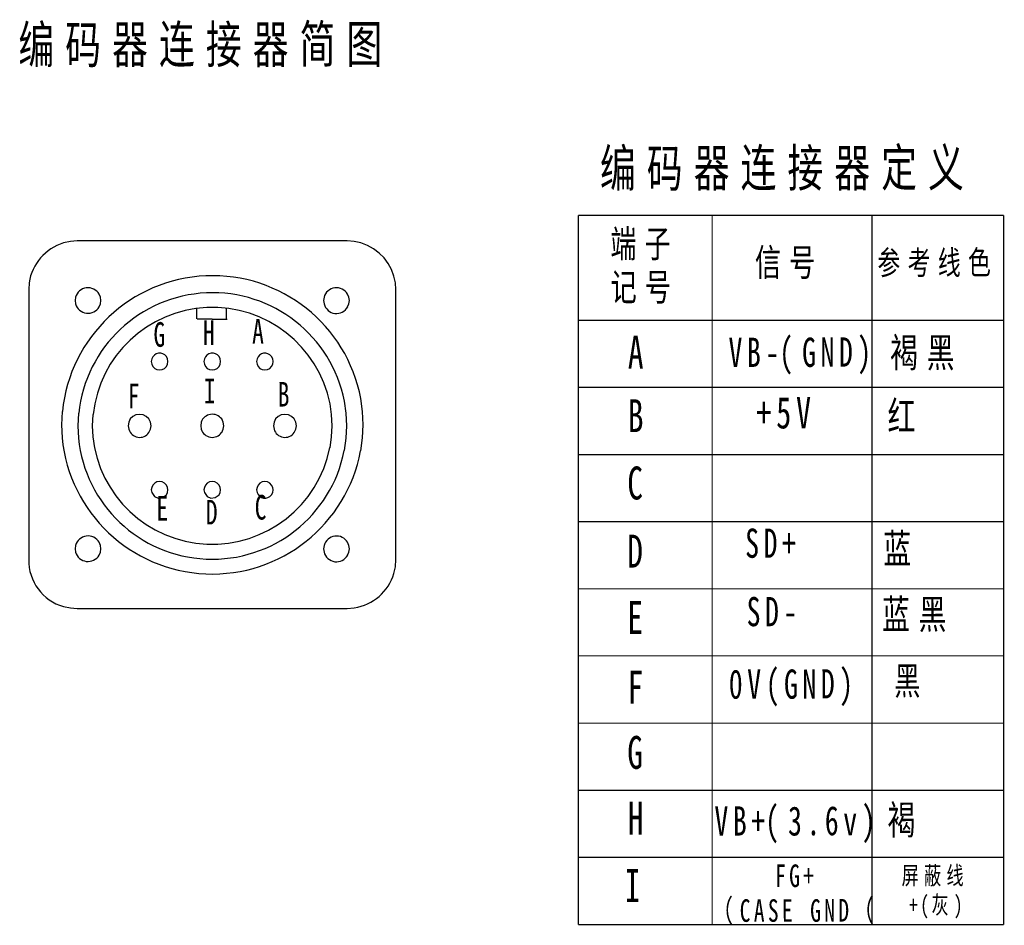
# Model space of a CAD drawing. Header units: millimetres. Extents: x 31236 to 33897, y 9912 to 10933.
# Tile 29 of 47: x 32335 to 32426, y 10189 to 10272. Entities that reach past the tile are written whole.
import ezdxf

# ---------------------------------------------------------------- set-up
doc = ezdxf.new("R2010")
doc.units = ezdxf.units.MM
doc.layers.add('Z_entity', color=7, linetype='Continuous')
doc.styles.add('LPELCB_SimSun', font='txt', dxfattribs={"height": 0.2})
doc.styles.add('LPELFD_KaiTi', font='txt', dxfattribs={"height": 0.2})
doc.styles.add('PDF Arial', font='arial.ttf', dxfattribs={"height": 0.2})

msp = doc.modelspace()

# ---------------------------------------------------------------- linework, layer by layer
at = {"layer": 'Z_entity', "color": 7}
for p, q in [((32339.632, 10251.676), (32338.997, 10251.544)), ((32340.267, 10251.729), (32339.632, 10251.676)), ((32365.127, 10251.729), (32340.267, 10251.729)), ((32365.763, 10251.676), (32365.127, 10251.729)), ((32366.372, 10251.544), (32365.763, 10251.676)), ((32366.981, 10251.306), (32366.372, 10251.544)), ((32367.537, 10251.014), (32366.981, 10251.306)), ((32368.066, 10250.617), (32367.537, 10251.014)), ((32368.516, 10250.167), (32368.066, 10250.617)), ((32368.887, 10249.664), (32368.516, 10250.167)), ((32369.205, 10249.108), (32368.887, 10249.664)), ((32369.416, 10248.499), (32369.205, 10249.108)), ((32335.82, 10247.89), (32335.793, 10247.255)), ((32369.549, 10247.89), (32369.416, 10248.499)), ((32369.602, 10247.255), (32369.549, 10247.89)), ((32335.793, 10247.255), (32335.793, 10222.395)), ((32342.412, 10246.54), (32342.279, 10246.831)), ((32365.26, 10246.54), (32365.154, 10246.831)), ((32369.602, 10222.395), (32369.602, 10247.255)), ((32340.109, 10246.54), (32340.082, 10246.249)), ((32340.082, 10246.249), (32340.109, 10245.931)), ((32342.279, 10245.666), (32342.412, 10245.931)), ((32342.438, 10246.249), (32342.412, 10246.54)), ((32342.412, 10245.931), (32342.438, 10246.249)), ((32362.983, 10246.54), (32362.93, 10246.249)), ((32362.93, 10246.249), (32362.983, 10245.931)), ((32365.154, 10245.666), (32365.26, 10245.931)), ((32365.313, 10246.249), (32365.26, 10246.54)), ((32365.26, 10245.931), (32365.313, 10246.249)), ((32351.281, 10244.555), (32351.281, 10245.525)), ((32354.008, 10244.555), (32354.008, 10245.54)), ((32352.684, 10244.528), (32351.307, 10244.528)), ((32352.684, 10244.528), (32354.061, 10244.528)), ((32347.124, 10240.874), (32347.071, 10240.636)), ((32347.071, 10240.636), (32347.124, 10240.398)), ((32348.581, 10240.874), (32348.475, 10241.086)), ((32348.607, 10240.636), (32348.581, 10240.874)), ((32348.581, 10240.398), (32348.607, 10240.636)), ((32351.969, 10240.874), (32351.916, 10240.636)), ((32351.916, 10240.636), (32351.969, 10240.398)), ((32353.425, 10240.874), (32353.32, 10241.086)), ((32353.452, 10240.636), (32353.425, 10240.874)), ((32353.425, 10240.398), (32353.452, 10240.636)), ((32356.814, 10240.874), (32356.761, 10240.636)), ((32356.761, 10240.636), (32356.814, 10240.398)), ((32358.27, 10240.874), (32358.138, 10241.086)), ((32358.297, 10240.636), (32358.27, 10240.874)), ((32358.27, 10240.398), (32358.297, 10240.636)), ((32347.124, 10240.398), (32347.23, 10240.186)), ((32347.23, 10240.186), (32347.389, 10240.001)), ((32347.389, 10240.001), (32347.601, 10239.895)), ((32347.601, 10239.895), (32347.839, 10239.868)), ((32347.839, 10239.868), (32348.077, 10239.895)), ((32348.077, 10239.895), (32348.289, 10240.001)), ((32348.289, 10240.001), (32348.475, 10240.186)), ((32348.475, 10240.186), (32348.581, 10240.398)), ((32351.969, 10240.398), (32352.075, 10240.186)), ((32352.075, 10240.186), (32352.234, 10240.001)), ((32352.234, 10240.001), (32352.446, 10239.895)), ((32352.446, 10239.895), (32352.684, 10239.868)), ((32352.684, 10239.868), (32352.922, 10239.895)), ((32352.922, 10239.895), (32353.134, 10240.001)), ((32353.134, 10240.001), (32353.32, 10240.186)), ((32353.32, 10240.186), (32353.425, 10240.398)), ((32356.814, 10240.398), (32356.92, 10240.186)), ((32356.92, 10240.186), (32357.079, 10240.001)), ((32357.079, 10240.001), (32357.291, 10239.895)), ((32357.291, 10239.895), (32357.529, 10239.868)), ((32357.529, 10239.868), (32357.767, 10239.895)), ((32357.767, 10239.895), (32357.979, 10240.001)), ((32357.979, 10240.001), (32358.138, 10240.186)), ((32358.138, 10240.186), (32358.27, 10240.398)), ((32365.021, 10235.871), (32364.863, 10236.983)), ((32366.531, 10236.03), (32366.372, 10237.221)), ((32338.864, 10236.03), (32338.811, 10234.812)), ((32363.671, 10235.738), (32363.539, 10236.744)), ((32366.584, 10234.812), (32366.531, 10236.03)), ((32340.373, 10235.871), (32340.32, 10234.706)), ((32341.697, 10235.738), (32341.644, 10234.706)), ((32345.006, 10235.05), (32344.953, 10234.706)), ((32345.139, 10235.341), (32345.006, 10235.05)), ((32345.377, 10235.579), (32345.139, 10235.341)), ((32345.668, 10235.712), (32345.377, 10235.579)), ((32346.012, 10235.765), (32345.668, 10235.712)), ((32346.33, 10235.712), (32346.012, 10235.765)), ((32346.621, 10235.579), (32346.33, 10235.712)), ((32346.86, 10235.341), (32346.621, 10235.579)), ((32347.018, 10235.05), (32346.86, 10235.341)), ((32347.071, 10234.706), (32347.018, 10235.05)), ((32351.678, 10235.05), (32351.625, 10234.706)), ((32353.69, 10235.05), (32353.558, 10235.341)), ((32353.743, 10234.706), (32353.69, 10235.05)), ((32358.376, 10235.05), (32358.323, 10234.706)), ((32358.509, 10235.341), (32358.376, 10235.05)), ((32358.747, 10235.579), (32358.509, 10235.341)), ((32359.038, 10235.712), (32358.747, 10235.579)), ((32359.382, 10235.765), (32359.038, 10235.712)), ((32359.7, 10235.712), (32359.382, 10235.765)), ((32359.991, 10235.579), (32359.7, 10235.712)), ((32360.23, 10235.341), (32359.991, 10235.579)), ((32360.388, 10235.05), (32360.23, 10235.341)), ((32360.441, 10234.706), (32360.388, 10235.05)), ((32363.724, 10234.706), (32363.671, 10235.738)), ((32365.074, 10234.706), (32365.021, 10235.871)), ((32338.811, 10234.812), (32338.864, 10233.594)), ((32340.32, 10234.706), (32340.373, 10233.567)), ((32341.644, 10234.706), (32341.697, 10233.7)), ((32344.953, 10234.706), (32345.006, 10234.388)), ((32346.86, 10234.097), (32347.018, 10234.388)), ((32347.018, 10234.388), (32347.071, 10234.706)), ((32351.625, 10234.706), (32351.678, 10234.388)), ((32353.558, 10234.097), (32353.69, 10234.388)), ((32353.69, 10234.388), (32353.743, 10234.706)), ((32358.323, 10234.706), (32358.376, 10234.388)), ((32360.23, 10234.097), (32360.388, 10234.388)), ((32360.388, 10234.388), (32360.441, 10234.706)), ((32363.671, 10233.7), (32363.724, 10234.706)), ((32365.021, 10233.567), (32365.074, 10234.706)), ((32366.531, 10233.594), (32366.584, 10234.812)), ((32363.539, 10232.694), (32363.671, 10233.7)), ((32364.863, 10232.429), (32365.021, 10233.567)), ((32366.372, 10232.402), (32366.531, 10233.594)), ((32347.124, 10229.04), (32347.071, 10228.802)), ((32347.071, 10228.802), (32347.124, 10228.564)), ((32347.23, 10229.252), (32347.124, 10229.04)), ((32347.389, 10229.437), (32347.23, 10229.252)), ((32347.601, 10229.543), (32347.389, 10229.437)), ((32347.839, 10229.57), (32347.601, 10229.543)), ((32348.077, 10229.543), (32347.839, 10229.57)), ((32348.289, 10229.437), (32348.077, 10229.543)), ((32348.475, 10229.252), (32348.289, 10229.437)), ((32348.581, 10229.04), (32348.475, 10229.252)), ((32348.607, 10228.802), (32348.581, 10229.04)), ((32348.581, 10228.564), (32348.607, 10228.802)), ((32351.969, 10229.04), (32351.916, 10228.802)), ((32351.916, 10228.802), (32351.969, 10228.564)), ((32352.075, 10229.252), (32351.969, 10229.04)), ((32352.234, 10229.437), (32352.075, 10229.252)), ((32352.446, 10229.543), (32352.234, 10229.437)), ((32352.684, 10229.57), (32352.446, 10229.543)), ((32352.922, 10229.543), (32352.684, 10229.57)), ((32353.134, 10229.437), (32352.922, 10229.543)), ((32353.32, 10229.252), (32353.134, 10229.437)), ((32353.425, 10229.04), (32353.32, 10229.252)), ((32353.452, 10228.802), (32353.425, 10229.04)), ((32353.425, 10228.564), (32353.452, 10228.802)), ((32356.814, 10229.04), (32356.761, 10228.802)), ((32356.761, 10228.802), (32356.814, 10228.564)), ((32356.92, 10229.252), (32356.814, 10229.04)), ((32357.079, 10229.437), (32356.92, 10229.252)), ((32357.291, 10229.543), (32357.079, 10229.437)), ((32357.529, 10229.57), (32357.291, 10229.543)), ((32357.767, 10229.543), (32357.529, 10229.57)), ((32357.979, 10229.437), (32357.767, 10229.543)), ((32358.138, 10229.252), (32357.979, 10229.437)), ((32358.27, 10229.04), (32358.138, 10229.252)), ((32358.297, 10228.802), (32358.27, 10229.04)), ((32358.27, 10228.564), (32358.297, 10228.802)), ((32347.124, 10228.564), (32347.366, 10228.211)), ((32347.366, 10228.211), (32347.717, 10228.051)), ((32347.717, 10228.051), (32348.109, 10228.095)), ((32348.109, 10228.095), (32348.475, 10228.352)), ((32348.475, 10228.352), (32348.581, 10228.564)), ((32351.969, 10228.564), (32352.211, 10228.211)), ((32352.211, 10228.211), (32352.562, 10228.051)), ((32352.562, 10228.051), (32352.954, 10228.095)), ((32352.954, 10228.095), (32353.32, 10228.352)), ((32353.32, 10228.352), (32353.425, 10228.564)), ((32358.138, 10228.352), (32358.27, 10228.564)), ((32340.109, 10223.692), (32340.082, 10223.375)), ((32340.082, 10223.375), (32340.109, 10223.083)), ((32342.412, 10223.692), (32342.279, 10223.983)), ((32342.438, 10223.375), (32342.412, 10223.692)), ((32342.412, 10223.083), (32342.438, 10223.375)), ((32362.983, 10223.692), (32362.93, 10223.375)), ((32362.93, 10223.375), (32362.983, 10223.083)), ((32365.26, 10223.692), (32365.154, 10223.983)), ((32365.313, 10223.375), (32365.26, 10223.692)), ((32365.26, 10223.083), (32365.313, 10223.375)), ((32342.279, 10222.792), (32342.412, 10223.083)), ((32365.154, 10222.792), (32365.26, 10223.083)), ((32369.549, 10221.733), (32369.602, 10222.395)), ((32369.416, 10221.124), (32369.549, 10221.733)), ((32338.997, 10218.08), (32339.632, 10217.947)), ((32339.632, 10217.947), (32340.267, 10217.894)), ((32340.267, 10217.894), (32365.127, 10217.894)), ((32365.127, 10217.894), (32365.763, 10217.947))]:
    msp.add_line(p, q, dxfattribs=at)
for points in [[(32386.404, 10254.086, 0.112, 0.112, 0), (32386.404, 10188.772, 0.112, 0.112, 0)], [(32386.404, 10254.086, 0.112, 0.112, 0), (32425.561, 10254.086, 0.112, 0.112, 0)], [(32398.715, 10254.086, 0.112, 0.112, 0), (32398.715, 10188.772, 0.112, 0.112, 0)], [(32413.435, 10254.086, 0.112, 0.112, 0), (32413.435, 10188.772, 0.112, 0.112, 0)], [(32425.561, 10254.086, 0.112, 0.112, 0), (32425.561, 10188.772, 0.112, 0.112, 0)], [(32386.404, 10244.422, 0.112, 0.112, 0), (32425.561, 10244.422, 0.112, 0.112, 0)], [(32386.404, 10238.253, 0.112, 0.112, 0), (32425.561, 10238.253, 0.112, 0.112, 0)], [(32386.404, 10232.058, 0.112, 0.112, 0), (32425.561, 10232.058, 0.112, 0.112, 0)], [(32386.404, 10225.89, 0.112, 0.112, 0), (32425.561, 10225.89, 0.112, 0.112, 0)], [(32386.404, 10219.694, 0.112, 0.112, 0), (32425.561, 10219.694, 0.112, 0.112, 0)], [(32386.404, 10213.526, 0.112, 0.112, 0), (32425.561, 10213.526, 0.112, 0.112, 0)], [(32386.404, 10207.331, 0.112, 0.112, 0), (32425.561, 10207.331, 0.112, 0.112, 0)], [(32386.404, 10201.136, 0.112, 0.112, 0), (32425.561, 10201.136, 0.112, 0.112, 0)], [(32386.404, 10201.136, 0.112, 0.112, 0), (32425.561, 10201.136, 0.112, 0.112, 0)], [(32386.404, 10194.967, 0.112, 0.112, 0), (32425.561, 10194.967, 0.112, 0.112, 0)], [(32386.404, 10194.967, 0.112, 0.112, 0), (32425.561, 10194.967, 0.112, 0.112, 0)], [(32386.404, 10188.772, 0.112, 0.112, 0), (32425.561, 10188.772, 0.112, 0.112, 0)]]:
    msp.add_lwpolyline(points, format="xyseb", dxfattribs=at)
for centre, radius, start, end in [((32340.329, 10247.181), 4.562, 106.97995, 171.06017), ((32352.718, 10234.635), 13.897, 10.72277, 174.25296), ((32341.254, 10246.238), 1.185, 30.0358, 165.23979), ((32352.713, 10234.577), 12.385, 11.19791, 174.01694), ((32364.129, 10246.228), 1.189, 30.49579, 164.76985), ((32341.248, 10246.26), 1.186, 196.08271, 330.09468), ((32364.126, 10246.232), 1.182, 194.71854, 331.19849), ((32352.706, 10234.567), 11.05, 11.36279, 173.92816), ((32347.856, 10240.632), 0.767, 36.28581, 161.69083), ((32352.701, 10240.632), 0.767, 36.28581, 161.69083), ((32357.53, 10240.643), 0.753, 36.07568, 162.07197), ((32352.693, 10234.684), 1.086, 37.23793, 160.18865), ((32346.005, 10234.683), 1.041, 196.44385, 325.57218), ((32352.689, 10234.708), 1.061, 197.55989, 324.86424), ((32359.375, 10234.683), 1.041, 196.44385, 325.57218), ((32352.69, 10234.957), 13.893, 185.62996, 349.42498), ((32352.692, 10234.806), 12.38, 185.74365, 348.94727), ((32352.684, 10234.855), 11.048, 186.00195, 348.73961), ((32357.531, 10228.795), 0.754, 197.92027, 323.82302), ((32341.254, 10223.37), 1.195, 30.8806, 164.30959), ((32364.131, 10223.359), 1.198, 31.39733, 163.83972), ((32340.199, 10222.308), 4.407, 178.8722, 254.12717), ((32341.253, 10223.404), 1.189, 195.62988, 329.20788), ((32364.131, 10223.373), 1.184, 194.17305, 330.3889), ((32365.099, 10222.4), 4.502, 278.48038, 343.53904)]:
    msp.add_arc(centre, radius, start, end, dxfattribs=at)

# ---------------------------------------------------------------- texts
at = {"layer": 'Z_entity', "color": 7, "width": 0.7}
for s, height, rotation, style, p in [('编', 3.452, 0.09956, 'PDF Arial', (32334.84, 10268.08)), ('码', 3.452, 0.09956, 'PDF Arial', (32339.155, 10268.08)), ('器', 3.452, 0.09956, 'PDF Arial', (32343.471, 10268.107)), ('连', 3.452, 0.09956, 'PDF Arial', (32347.786, 10268.107)), ('接', 3.452, 0.09956, 'PDF Arial', (32352.101, 10268.107)), ('器', 3.452, 0.09956, 'PDF Arial', (32356.417, 10268.107)), ('简', 3.452, 0.09956, 'PDF Arial', (32360.732, 10268.133)), ('图', 3.452, 0.09956, 'PDF Arial', (32365.047, 10268.134)), ('编', 3.452, 0.09956, 'PDF Arial', (32388.39, 10256.706)), ('码', 3.452, 0.09956, 'PDF Arial', (32392.705, 10256.707)), ('器', 3.452, 0.09956, 'PDF Arial', (32397.021, 10256.733)), ('连', 3.452, 0.09956, 'PDF Arial', (32401.336, 10256.733)), ('接', 3.452, 0.09956, 'PDF Arial', (32405.651, 10256.733)), ('器', 3.452, 0.09956, 'PDF Arial', (32409.967, 10256.733)), ('定', 3.452, 0.09956, 'PDF Arial', (32414.282, 10256.76)), ('义', 3.452, 0.09956, 'PDF Arial', (32418.597, 10256.76)), ('端', 2.52, 0.10006, 'PDF Arial', (32389.343, 10250.22)), ('子', 2.52, 0.10006, 'PDF Arial', (32392.494, 10250.22)), ('信', 2.52, 0.10006, 'PDF Arial', (32402.66, 10248.499)), ('号', 2.52, 0.10006, 'PDF Arial', (32405.811, 10248.499)), ('参', 2.203, 0.09972, 'PDF Arial', (32413.938, 10248.632)), ('考', 2.203, 0.09972, 'PDF Arial', (32416.718, 10248.632)), ('线', 2.203, 0.09972, 'PDF Arial', (32419.498, 10248.632)), ('色', 2.203, 0.09972, 'PDF Arial', (32422.278, 10248.658)), ('记', 2.52, 0.10006, 'PDF Arial', (32389.37, 10246.222)), ('号', 2.52, 0.10006, 'PDF Arial', (32392.52, 10246.223)), ('G', 2.266, 0.09873, 'LPELCB_SimSun', (32347.283, 10241.986)), ('H', 2.266, 0.09873, 'LPELCB_SimSun', (32351.837, 10242.145)), ('A', 2.266, 0.09873, 'LPELCB_SimSun', (32356.364, 10242.278)), ('A', 3.029, 0.09939, 'LPELCB_SimSun', (32390.958, 10239.974)), ('V', 2.69, 0.09906, 'LPELCB_SimSun', (32400.224, 10240.133)), ('B', 2.69, 0.09906, 'LPELCB_SimSun', (32401.919, 10240.133)), ('-(', 2.6897, 0.09906, 'LPELCB_SimSun', (32403.613, 10240.133)), ('G', 2.69, 0.09906, 'LPELCB_SimSun', (32407.002, 10240.133)), ('N', 2.69, 0.09906, 'LPELCB_SimSun', (32408.697, 10240.159)), ('D', 2.69, 0.09906, 'LPELCB_SimSun', (32410.391, 10240.159)), (')', 2.69, 0.09906, 'LPELCB_SimSun', (32412.086, 10240.159)), ('褐', 2.69, 0.09906, 'PDF Arial', (32415.104, 10240.106)), ('黑', 2.69, 0.09906, 'PDF Arial', (32418.467, 10240.106)), ('I', 2.266, 0.09873, 'LPELCB_SimSun', (32351.916, 10236.771)), ('B', 2.266, 0.09873, 'LPELCB_SimSun', (32358.72, 10236.48)), ('F', 2.266, 0.09873, 'LPELCB_SimSun', (32344.927, 10236.321)), ('B', 3.029, 0.09939, 'LPELCB_SimSun', (32390.958, 10234.124)), ('+', 2.901, 0.10023, 'LPELFD_KaiTi', (32402.792, 10234.468)), ('5', 2.901, 0.10023, 'LPELFD_KaiTi', (32404.619, 10234.467)), ('V', 2.901, 0.10023, 'LPELFD_KaiTi', (32406.446, 10234.467)), ('红', 2.69, 0.09906, 'PDF Arial', (32414.865, 10234.256)), ('C', 3.029, 0.09939, 'LPELCB_SimSun', (32390.905, 10227.928)), ('E', 2.266, 0.09873, 'LPELCB_SimSun', (32347.548, 10225.969)), ('D', 2.266, 0.09873, 'LPELCB_SimSun', (32352.102, 10225.625)), ('C', 2.266, 0.09873, 'LPELCB_SimSun', (32356.602, 10226.075)), ('S', 2.69, 0.09906, 'LPELCB_SimSun', (32401.76, 10222.554)), ('D', 2.69, 0.09906, 'LPELCB_SimSun', (32403.454, 10222.554)), ('蓝', 2.69, 0.09906, 'PDF Arial', (32414.468, 10222.051)), ('D', 3.029, 0.09939, 'LPELCB_SimSun', (32390.905, 10221.654)), ('+', 2.69, 0.09906, 'LPELCB_SimSun', (32405.149, 10222.554)), ('S', 2.69, 0.09906, 'LPELCB_SimSun', (32401.892, 10216.252)), ('D', 2.69, 0.09906, 'LPELCB_SimSun', (32403.587, 10216.252)), ('蓝', 2.69, 0.09906, 'PDF Arial', (32414.362, 10216.014)), ('黑', 2.69, 0.09906, 'PDF Arial', (32417.725, 10216.014)), ('E', 3.029, 0.09939, 'LPELCB_SimSun', (32390.905, 10215.538)), ('-', 2.69, 0.09906, 'LPELCB_SimSun', (32405.281, 10216.252)), ('(', 2.69, 0.09906, 'LPELCB_SimSun', (32403.64, 10209.581)), (')', 2.69, 0.09906, 'LPELCB_SimSun', (32410.418, 10209.607)), ('黑', 2.541, 0.09923, 'PDF Arial', (32415.474, 10209.952)), ('F', 3.029, 0.09939, 'LPELCB_SimSun', (32390.931, 10209.131)), ('0', 2.69, 0.09906, 'LPELCB_SimSun', (32400.251, 10209.581)), ('V', 2.69, 0.09906, 'LPELCB_SimSun', (32401.946, 10209.581)), ('G', 2.69, 0.09906, 'LPELCB_SimSun', (32405.335, 10209.581)), ('N', 2.69, 0.09906, 'LPELCB_SimSun', (32407.029, 10209.58)), ('D', 2.69, 0.09906, 'LPELCB_SimSun', (32408.723, 10209.607)), ('G', 3.029, 0.09939, 'LPELCB_SimSun', (32390.905, 10203.121)), ('H', 3.029, 0.09939, 'LPELCB_SimSun', (32390.958, 10197.059)), ('V', 2.69, 0.09906, 'LPELCB_SimSun', (32398.927, 10196.979)), ('B', 2.69, 0.09906, 'LPELCB_SimSun', (32400.622, 10196.979)), ('+(', 2.6897, 0.09906, 'LPELCB_SimSun', (32402.316, 10196.979)), ('3', 2.69, 0.09906, 'LPELCB_SimSun', (32405.705, 10196.978)), ('6', 2.69, 0.09906, 'LPELCB_SimSun', (32409.094, 10197.005)), (')', 2.69, 0.09906, 'LPELCB_SimSun', (32412.483, 10197.005)), ('褐', 2.69, 0.09906, 'PDF Arial', (32414.866, 10197.084)), ('v', 2.69, 0.09906, 'LPELCB_SimSun', (32410.789, 10197.005)), ('.', 2.69, 0.09906, 'LPELCB_SimSun', (32407.4, 10197.005)), ('F', 2.075, 0.09897, 'LPELCB_SimSun', (32404.513, 10192.24)), ('G', 2.075, 0.09897, 'LPELCB_SimSun', (32405.81, 10192.24)), ('屏', 1.652, 0.0985, 'PDF Arial', (32416.162, 10192.478)), ('蔽', 1.652, 0.0985, 'PDF Arial', (32418.227, 10192.478)), ('线', 1.652, 0.0985, 'PDF Arial', (32420.292, 10192.478)), ('I', 3.029, 0.09939, 'LPELCB_SimSun', (32390.667, 10190.864)), ('+', 2.075, 0.09897, 'LPELCB_SimSun', (32407.108, 10192.24)), ('(', 1.652, 0.0985, 'LPELCB_SimSun', (32417.883, 10189.778)), ('灰', 1.652, 0.0985, 'PDF Arial', (32418.916, 10189.778)), (')', 1.652, 0.0985, 'LPELCB_SimSun', (32420.981, 10189.778)), ('（', 2.075, 0.09897, 'PDF Arial', (32398.662, 10189.036)), ('C', 2.075, 0.09897, 'LPELCB_SimSun', (32401.257, 10189.036)), ('A', 2.075, 0.09897, 'LPELCB_SimSun', (32402.554, 10189.036)), ('S', 2.075, 0.09897, 'LPELCB_SimSun', (32403.851, 10189.036)), ('E', 2.075, 0.09897, 'LPELCB_SimSun', (32405.148, 10189.036)), ('G', 2.075, 0.09897, 'LPELCB_SimSun', (32407.743, 10189.036)), ('N', 2.075, 0.09897, 'LPELCB_SimSun', (32409.04, 10189.062)), ('D', 2.075, 0.09897, 'LPELCB_SimSun', (32410.337, 10189.062)), ('（', 2.075, 0.09897, 'PDF Arial', (32411.634, 10189.062)), ('+', 1.652, 0.0985, 'LPELCB_SimSun', (32416.851, 10189.778))]:
    msp.add_text(s, height=height, rotation=rotation, dxfattribs=dict(at, style=style)).set_placement(p)

doc.saveas('drawing.dxf')
